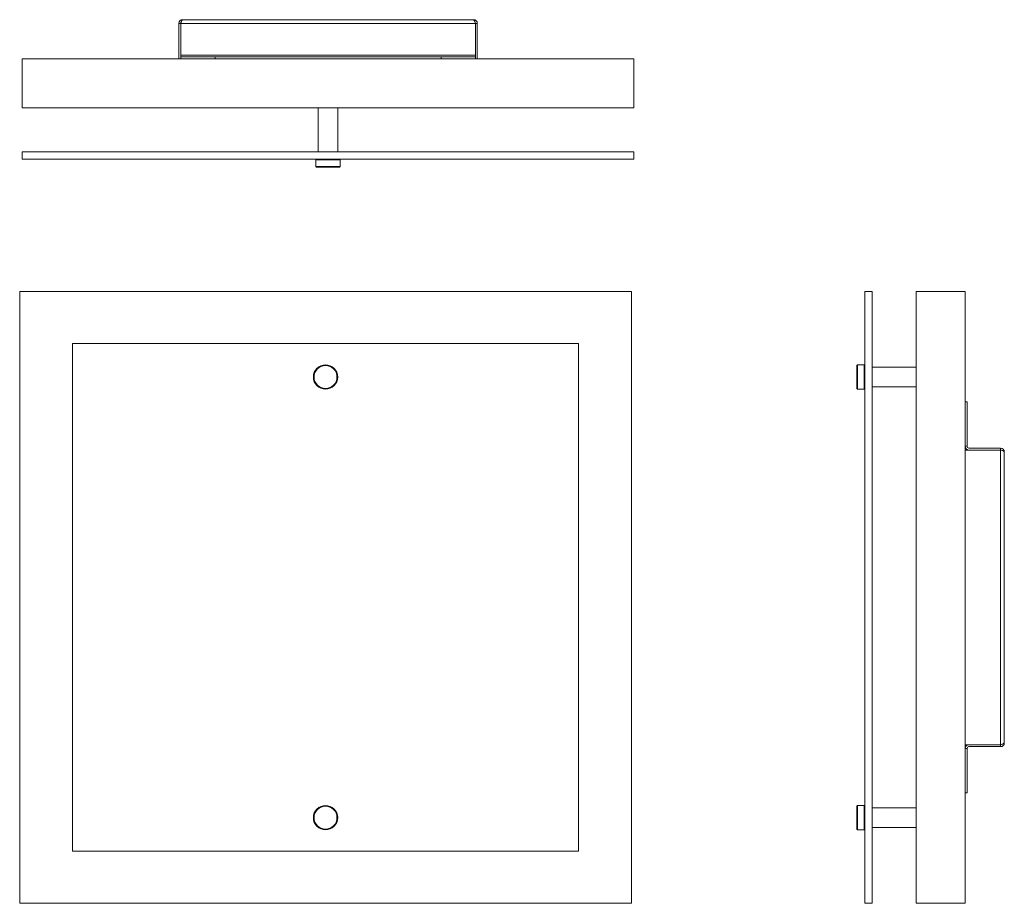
# Model space of a CAD drawing. Header units: millimetres. Extents: x -111 to 292, y -368 to -7.
import ezdxf

# ---------------------------------------------------------------- set-up
doc = ezdxf.new("R2010")
doc.units = ezdxf.units.MM

msp = doc.modelspace()

# ---------------------------------------------------------------- linework, layer by layer
at = {"color": 7, "linetype": 'Continuous', "lineweight": 15}
for p, q in [((-44.25, -7.35), (74.67, -7.35)), ((76.21, -8.88), (-45.79, -8.88)), ((-45.79, -23.35), (-45.79, -8.88)), ((-44.99, -8.88), (-44.99, -23.35)), ((75.41, -8.88), (75.41, -23.35)), ((76.21, -23.35), (76.21, -8.88)), ((-109.79, -23.35), (140.21, -23.35)), ((-109.79, -43.35), (-109.79, -23.35)), ((75.41, -21.81), (-44.99, -21.81)), ((-44.99, -22.55), (75.41, -22.55)), ((-30.99, -22.55), (-30.99, -23.35)), ((61.41, -22.55), (61.41, -23.35)), ((140.21, -43.35), (140.21, -23.35)), ((-109.79, -43.35), (140.21, -43.35)), ((11.21, -43.35), (11.21, -61.35)), ((19.21, -61.35), (19.21, -43.35)), ((140.21, -61.35), (-109.79, -61.35)), ((-109.79, -64.35), (-109.79, -61.35)), ((140.21, -64.35), (-109.79, -64.35)), ((10.54, -64.35), (10.24, -64.65)), ((20.19, -64.65), (19.89, -64.35)), ((140.21, -64.35), (140.21, -61.35)), ((10.24, -64.65), (10.24, -67.35)), ((20.19, -64.65), (10.24, -64.65)), ((10.24, -67.35), (10.54, -67.65)), ((10.24, -67.35), (20.19, -67.35)), ((19.89, -67.65), (10.54, -67.65)), ((19.89, -67.65), (20.19, -67.35)), ((20.19, -67.35), (20.19, -64.65)), ((139.17, -118.35), (-110.83, -118.35)), ((-110.83, -118.35), (-110.83, -368.35)), ((139.17, -368.35), (139.17, -118.35)), ((234.6, -368.35), (234.6, -118.35)), ((234.6, -118.35), (237.6, -118.35)), ((237.6, -368.35), (237.6, -118.35)), ((255.6, -118.35), (255.6, -368.35)), ((255.6, -118.35), (275.6, -118.35)), ((275.6, -118.35), (275.6, -368.35)), ((-89.28, -139.65), (-89.28, -347.05)), ((117.62, -139.65), (-89.28, -139.65)), ((117.62, -347.05), (117.62, -139.65)), ((231.6, -148.37), (231.3, -148.67)), ((231.3, -158.02), (231.3, -148.67)), ((234.3, -148.37), (231.6, -148.37)), ((231.6, -148.37), (231.6, -158.32)), ((234.6, -148.67), (234.3, -148.37)), ((234.3, -158.32), (234.3, -148.37)), ((255.6, -149.35), (237.6, -149.35)), ((231.3, -158.02), (231.6, -158.32)), ((231.6, -158.32), (234.3, -158.32)), ((234.3, -158.32), (234.6, -158.02)), ((237.6, -157.35), (255.6, -157.35)), ((276.4, -163.42), (275.6, -163.42)), ((276.4, -163.42), (276.4, -181.61)), ((276.4, -181.54), (275.6, -181.54)), ((276.4, -181.55), (275.6, -181.55)), ((275.6, -183.15), (290.07, -183.15)), ((290.07, -182.35), (277.14, -182.35)), ((290.07, -182.35), (290.07, -304.35)), ((291.6, -183.89), (291.6, -302.81)), ((290.07, -303.55), (275.6, -303.55)), ((276.4, -305.15), (275.6, -305.15)), ((276.4, -305.16), (275.6, -305.16)), ((276.4, -305.09), (276.4, -323.28)), ((290.07, -304.35), (277.14, -304.35)), ((275.6, -323.28), (276.4, -323.28)), ((231.6, -328.37), (231.3, -328.67)), ((231.3, -338.02), (231.3, -328.67)), ((234.3, -328.37), (231.6, -328.37)), ((231.6, -328.37), (231.6, -338.32)), ((234.6, -328.67), (234.3, -328.37)), ((234.3, -338.32), (234.3, -328.37)), ((255.6, -329.35), (237.6, -329.35)), ((231.3, -338.02), (231.6, -338.32)), ((234.3, -338.32), (234.6, -338.02)), ((237.6, -337.35), (255.6, -337.35)), ((231.6, -338.32), (234.3, -338.32)), ((-89.28, -347.05), (117.62, -347.05)), ((-110.83, -368.35), (139.17, -368.35)), ((234.6, -368.35), (237.6, -368.35)), ((275.6, -368.35), (255.6, -368.35))]:
    msp.add_line(p, q, dxfattribs=at)
at = {"color": 7, "linetype": 'Continuous', "lineweight": 15, "flags": 128}
for points in [[(-44.88, -8.52), (-44.95, -8.64), (-44.99, -8.88)], [(75.41, -8.88), (75.34, -8.57), (75.3, -8.51)], [(290.43, -183.26), (290.31, -183.19), (290.07, -183.15)], [(290.07, -303.55), (290.37, -303.48), (290.44, -303.43)]]:
    msp.add_lwpolyline(points, dxfattribs=at)
at = {"color": 7, "linetype": 'Continuous', "lineweight": 15}
for centre, radius in [((14.17, -153.35), 4.97), ((14.17, -153.35), 4.68), ((14.17, -333.35), 4.97), ((14.17, -333.35), 4.68)]:
    msp.add_circle(centre, radius, dxfattribs=at)
for centre, radius, start, end in [((-44.25, -8.88), 1.54, 90, 180), ((-42.51, -9.13), 2.49, 134.3937, 174.383), ((72.85, -9.17), 2.58, 6.3311, 44.8922), ((74.67, -8.88), 1.54, 0, 90), ((277.14, -181.61), 1.54, 180, 270), ((277.14, -181.61), 0.737, 180, 270), ((290.07, -183.89), 1.54, 0, 90), ((289.82, -185.63), 2.49, 44.3937, 84.383), ((277.14, -305.09), 1.54, 90, 180), ((277.14, -305.09), 0.737, 90, 180), ((289.78, -300.99), 2.58, 276.3311, 314.8922), ((290.07, -302.81), 1.54, 270, 360)]:
    msp.add_arc(centre, radius, start, end, dxfattribs=at)

doc.saveas('drawing.dxf')
